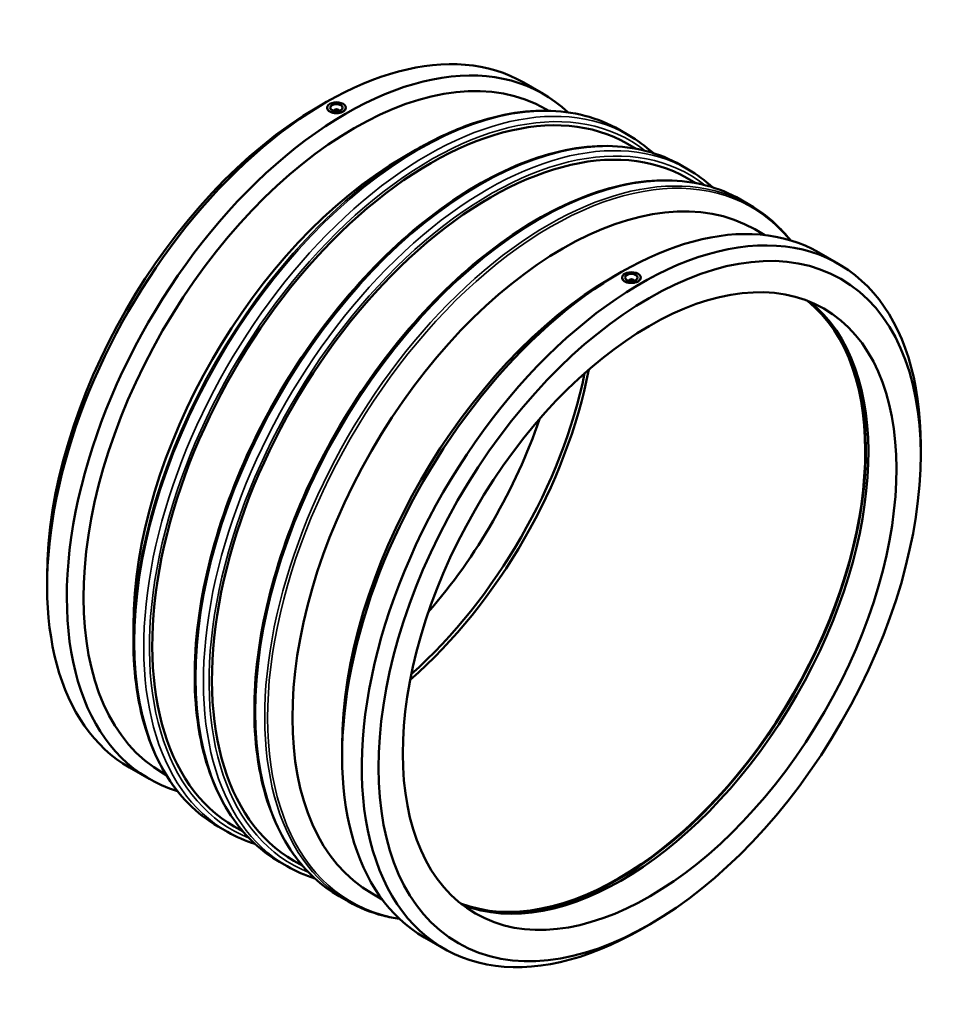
# Model space of a CAD drawing. Header units: millimetres. Extents: x -677 to 2146, y -1000 to 2617.
# Tile 6 of 6: x 1402 to 2146, y 1827 to 2617. Entities that reach past the tile are written whole.
import ezdxf

# ---------------------------------------------------------------- set-up
doc = ezdxf.new("R2010")
doc.units = ezdxf.units.MM
doc.layers.add('Visible (ANSI)', color=7, linetype='Continuous', lineweight=50)
doc.layers.add('Visible Narrow (ANSI)', color=7, linetype='Continuous', lineweight=35)

msp = doc.modelspace()

# ---------------------------------------------------------------- linework, layer by layer
at = {"layer": 'Visible (ANSI)'}
for p, q in [((1806.152, 2566.446), (1821.949, 2557.349)), ((1640.393, 2546.513), (1647.092, 2550.4)), ((1648.357, 2546.353), (1648.357, 2546.317)), ((1653.857, 2543.714), (1653.857, 2543.901)), ((1657.857, 2543.714), (1657.857, 2543.901)), ((1663.357, 2546.353), (1663.357, 2546.317)), ((1823.928, 2545.236), (1826.209, 2543.922)), ((1882.878, 2528.609), (1890.288, 2524.342)), ((1709.541, 2506.693), (1719.449, 2512.443)), ((1889.35, 2517.439), (1896.389, 2513.386)), ((1932.071, 2500.281), (1938.145, 2496.783)), ((1937.207, 2489.88), (1944.246, 2485.827)), ((1979.928, 2472.722), (1987.338, 2468.455)), ((1991.406, 2448.791), (1999.426, 2444.173)), ((2042.778, 2430.182), (2058.575, 2421.085)), ((1877.02, 2410.249), (1883.718, 2414.136)), ((1884.983, 2410.053), (1884.983, 2410.089)), ((1899.983, 2410.053), (1899.983, 2410.089)), ((1890.483, 2407.637), (1890.483, 2407.45)), ((1894.483, 2407.637), (1894.483, 2407.45)), ((2124.535, 2267.715), (2124.535, 2275.459)), ((1423.806, 2170.403), (1423.806, 2162.658)), ((1492.954, 2130.583), (1492.954, 2119.128)), ((1660.432, 2034.139), (1660.432, 2026.394)), ((1489.766, 2017.032), (1505.562, 2007.935)), ((1517.033, 2012.304), (1519.314, 2010.99)), ((1561.003, 1969.663), (1568.412, 1965.396)), ((1573.912, 1969.672), (1580.951, 1965.618)), ((1610.195, 1941.334), (1616.269, 1937.837)), ((1621.769, 1942.113), (1628.808, 1938.059)), ((1658.052, 1913.775), (1665.462, 1909.508)), ((1684.511, 1915.86), (1692.531, 1911.241)), ((1907.947, 1891.604), (1901.249, 1887.717)), ((1726.392, 1880.768), (1742.189, 1871.671))]:
    msp.add_line(p, q, dxfattribs=at)
for centre, major_axis, ratio, start_param, end_param in [((1647.959, 2291.739), (158.193, 274.707), 0.5780931, 0, 3.1415927), ((1663.756, 2282.642), (158.193, 274.707), 0.5780931, 6.1487574, 9.5592058), ((1670.48, 2278.77), (153.447, 266.466), 0.5780931, 0, 3.1415926), ((1731.631, 2243.556), (157.719, 273.884), 0.5780931, 0, 3.1415927), ((1641.234, 2295.612), (-153.447, -266.466), 0.5780931, 3.9289245, 5.4958534), ((1655.857, 2546.353), (-7.5, 0), 0.5758617, 5.4977871, 8.6393798), ((1655.857, 2546.353), (7.5, 0), 0.5758617, 5.4977871, 8.6393798), ((1655.857, 2543.901), (-2, 0), 0.5758617, 2.9729035, 6.4518745), ((1779.488, 2215.997), (157.719, 273.884), 0.5780931, 0, 3.1415927), ((1710.382, 2255.792), (-153.447, -266.466), 0.5780931, 3.9289245, 5.4958534), ((1837.958, 2182.326), (153.447, 266.466), 0.5780931, 0, 3.1415926), ((1884.585, 2155.475), (158.193, 274.707), 0.5780931, 0, 3.1415927), ((1900.382, 2146.378), (158.193, 274.707), 0.5780931, 5.4958534, 10.2121098), ((1877.86, 2159.348), (-153.447, -266.466), 0.5780931, 3.9289245, 5.4958534), ((1892.483, 2410.089), (-7.5, 0), 0.5758617, 5.4977871, 8.6393798), ((1892.483, 2410.089), (7.5, 0), 0.5758617, 5.4977871, 8.6393798), ((1892.483, 2407.637), (-2, 0), 0.5758617, 2.9729035, 6.4518745), ((1882.092, 2156.911), (-139.729, -242.643), 0.5780931, 0.089284, 3.0523086), ((1884.585, 2155.475), (-139.729, -242.643), 0.5780931, 0.0803648, 3.0612279), ((1882.092, 2156.911), (-140.103, -243.293), 0.5780931, 0.1599339, 2.9816588), ((1666.249, 2281.207), (139.729, 242.643), 0.5780931, 4.174022, 5.250756), ((1663.756, 2282.642), (139.729, 242.643), 0.5780931, 4.1916148, 5.2331631), ((1641.234, 2295.612), (139.729, 242.643), 0.5780931, 4.3875827, 5.0371953)]:
    msp.add_ellipse(centre, major_axis=major_axis, ratio=ratio, start_param=start_param, end_param=end_param, dxfattribs=at)
for centre, major_axis, ratio in [((1655.857, 2546.353), (-5, 0), 0.5758617), ((1907.106, 2142.506), (-153.447, -266.466), 0.5780931), ((1907.106, 2142.506), (-139.729, -242.643), 0.5780931), ((1892.483, 2410.089), (-5, 0), 0.5758617)]:
    msp.add_ellipse(centre, major_axis=major_axis, ratio=ratio, dxfattribs=at)
for points, knots in [([(1661.16, 2543.299), (1660.495, 2542.916), (1659.651, 2542.58), (1657.803, 2542.125), (1656.799, 2542.007), (1654.915, 2541.989), (1653.911, 2542.087), (1652.063, 2542.515), (1651.22, 2542.843), (1649.888, 2543.61), (1649.311, 2544.1), (1648.545, 2545.177), (1648.357, 2545.765), (1648.357, 2546.317)], [1.1301053, 1.1301053, 1.1301053, 1.1301053, 1.4126316, 1.4126316, 1.695158, 1.695158, 1.9776843, 1.9776843, 2.2602106, 2.2602106, 2.5427369, 2.5427369, 2.8252633, 2.8252633, 2.8252633, 2.8252633]), ([(1663.357, 2546.317), (1663.357, 2545.784), (1663.169, 2545.215), (1662.404, 2544.165), (1661.826, 2543.683), (1661.16, 2543.299)], [5.08547389, 5.08547389, 5.08547389, 5.08547389, 5.36800022, 5.36800022, 5.65052654, 5.65052654, 5.65052654, 5.65052654]), ([(1882.878, 2528.609), (1874.229, 2533.59), (1864.9, 2537.389), (1845.154, 2542.524), (1834.738, 2543.861), (1813.1, 2544.062), (1801.879, 2542.927), (1778.911, 2538.238), (1767.163, 2534.685), (1743.42, 2525.262), (1731.425, 2519.393), (1719.449, 2512.443)], [5.49972085, 5.49972085, 5.49972085, 5.49972085, 5.65718723, 5.65718723, 5.8146536, 5.8146536, 5.97211998, 5.97211998, 6.12958635, 6.12958635, 6.28705272, 6.28705272, 6.28705272, 6.28705272]), ([(1932.071, 2500.281), (1914.836, 2510.206), (1894.896, 2515.394), (1851.505, 2515.871), (1828.014, 2511.04), (1779.786, 2491.785), (1755.04, 2477.261), (1706.937, 2440.022), (1683.59, 2417.306), (1640.659, 2366.013), (1621.08, 2337.451), (1587.643, 2277.355), (1573.789, 2245.832), (1553.199, 2182.977), (1546.47, 2151.654), (1540.85, 2092.334), (1541.966, 2064.348), (1552.025, 2014.576), (1560.96, 1992.78), (1583.523, 1960.997), (1595.925, 1949.552), (1610.195, 1941.334)], [5.4997209, 5.4997209, 5.4997209, 5.4997209, 5.8135013, 5.8135013, 6.1316174, 6.1316174, 6.4530412, 6.4530412, 6.7746715, 6.7746715, 7.0960174, 7.0960174, 7.4172587, 7.4172587, 7.7386425, 7.7386425, 8.0603099, 8.0603099, 8.3815095, 8.3815095, 8.6413135, 8.6413135, 8.6413135, 8.6413135]), ([(1979.928, 2472.722), (1962.693, 2482.647), (1942.753, 2487.835), (1899.362, 2488.312), (1875.871, 2483.481), (1827.643, 2464.226), (1802.897, 2449.702), (1754.794, 2412.463), (1731.447, 2389.747), (1688.516, 2338.454), (1668.937, 2309.892), (1635.5, 2249.796), (1621.646, 2218.273), (1601.056, 2155.418), (1594.327, 2124.095), (1588.707, 2064.775), (1589.823, 2036.789), (1599.882, 1987.017), (1608.817, 1965.221), (1631.38, 1933.438), (1643.782, 1921.993), (1658.052, 1913.775)], [5.4997209, 5.4997209, 5.4997209, 5.4997209, 5.8135013, 5.8135013, 6.1316174, 6.1316174, 6.4530412, 6.4530412, 6.7746715, 6.7746715, 7.0960174, 7.0960174, 7.4172587, 7.4172587, 7.7386425, 7.7386425, 8.0603099, 8.0603099, 8.3815095, 8.3815095, 8.6413135, 8.6413135, 8.6413135, 8.6413135]), ([(2020.067, 2439.96), (2017.244, 2443.528), (2014.263, 2446.898), (2003.955, 2457.312), (1995.987, 2463.474), (1987.338, 2468.455)], [5.2735494, 5.2735494, 5.2735494, 5.2735494, 5.34225448, 5.34225448, 5.49972085, 5.49972085, 5.49972085, 5.49972085]), ([(1897.787, 2407.035), (1897.121, 2406.652), (1896.277, 2406.316), (1894.43, 2405.861), (1893.425, 2405.743), (1891.542, 2405.725), (1890.537, 2405.824), (1888.689, 2406.251), (1887.846, 2406.579), (1887.18, 2406.963), (1886.514, 2407.346), (1885.937, 2407.836), (1885.172, 2408.913), (1884.983, 2409.502), (1884.983, 2410.053)], [3.3903159, 3.3903159, 3.3903159, 3.3903159, 3.6728423, 3.6728423, 3.9553686, 3.9553686, 4.2378949, 4.2378949, 4.5204212, 4.5204212, 4.5204212, 4.8029476, 4.8029476, 5.0854739, 5.0854739, 5.0854739, 5.0854739]), ([(1899.983, 2410.053), (1899.983, 2409.52), (1899.795, 2408.951), (1899.03, 2407.901), (1898.453, 2407.419), (1897.787, 2407.035)], [2.82526327, 2.82526327, 2.82526327, 2.82526327, 3.1077896, 3.1077896, 3.39031592, 3.39031592, 3.39031592, 3.39031592]), ([(1492.954, 2119.128), (1492.954, 2105.281), (1493.899, 2091.961), (1497.666, 2066.696), (1500.489, 2054.752), (1507.962, 2032.532), (1512.613, 2022.258), (1523.648, 2003.644), (1530.033, 1995.306), (1544.385, 1980.805), (1552.353, 1974.643), (1561.003, 1969.663)], [1.57079633, 1.57079633, 1.57079633, 1.57079633, 1.7282627, 1.7282627, 1.88572908, 1.88572908, 2.04319545, 2.04319545, 2.20066182, 2.20066182, 2.3581282, 2.3581282, 2.3581282, 2.3581282]), ([(1665.462, 1909.508), (1674.111, 1904.528), (1683.44, 1900.729), (1697.621, 1897.041), (1702.032, 1896.154), (1706.535, 1895.503)], [2.3581282, 2.3581282, 2.3581282, 2.3581282, 2.51559457, 2.51559457, 2.58429965, 2.58429965, 2.58429965, 2.58429965])]:
    msp.add_open_spline(points, degree=3, knots=knots, dxfattribs=at)
for points in [[(1909.855, 2510.011), (1903.816, 2515.526), (1897.274, 2520.319), (1890.288, 2524.342)], [(1957.712, 2482.452), (1951.673, 2487.967), (1945.131, 2492.76), (1938.145, 2496.783)], [(1568.412, 1965.396), (1575.398, 1961.373), (1582.827, 1958.12), (1590.629, 1955.666)], [(1616.269, 1937.837), (1623.255, 1933.814), (1630.684, 1930.561), (1638.486, 1928.107)]]:
    msp.add_open_spline(points, degree=3, dxfattribs=at)
at = {"layer": 'Visible Narrow (ANSI)'}
for centre, major_axis, start_param, end_param in [((1721.94, 2249.136), (-160.938, -279.473), 3.1415927, 6.2831853), ((1729.35, 2244.869), (160.938, 279.473), 0, 3.1415927), ((1731.631, 2243.556), (-159.329, -276.678), 3.0601933, 6.3645846), ((1771.133, 2220.808), (-160.938, -279.473), 3.1415927, 6.2831853), ((1777.207, 2217.31), (160.938, 279.473), 0, 3.1415927), ((1779.488, 2215.997), (-159.329, -276.678), 3.0601933, 6.3645846), ((1818.99, 2193.249), (-160.938, -279.473), 3.1415927, 6.2831853), ((1826.4, 2188.982), (160.938, 279.473), 0, 3.1415927), ((1720.328, 2250.064), (-160.467, -278.655), 3.9289245, 5.4958534), ((1828.013, 2188.053), (-160.467, -278.655), 2.9242371, 6.5005409)]:
    msp.add_ellipse(centre, major_axis=major_axis, ratio=0.5780931, start_param=start_param, end_param=end_param, dxfattribs=at)

doc.saveas('drawing.dxf')
